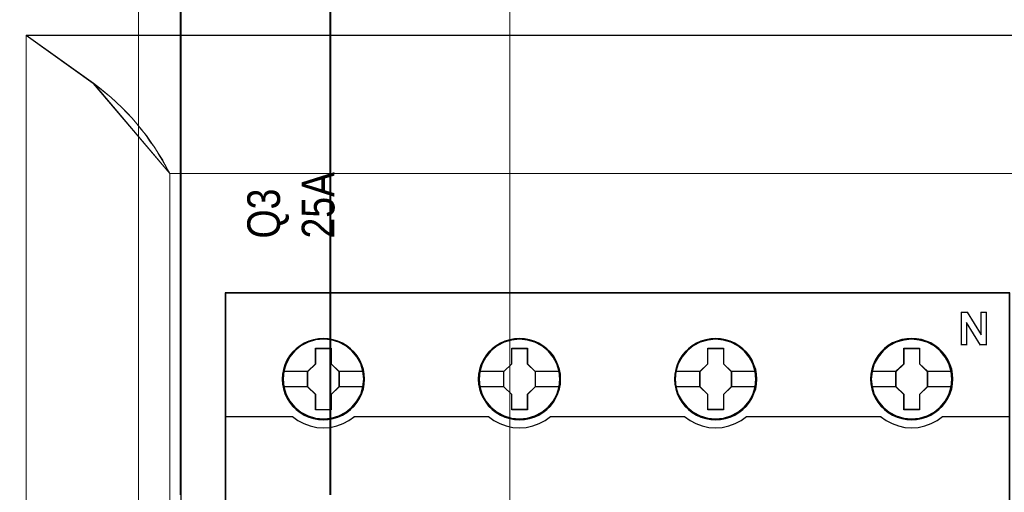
# Model space of a CAD drawing. Header units: millimetres. Extents: x -1290 to 1795, y -4192 to -1311.
# Tile 58 of 256: x 526 to 544, y -3279 to -3270. Entities that reach past the tile are written whole.
import ezdxf

# ---------------------------------------------------------------- set-up
doc = ezdxf.new("R2010")
doc.units = ezdxf.units.MM
doc.layers.add('45', color=7, linetype='Continuous')
doc.layers.add('Aparatura', color=7, linetype='Continuous', lineweight=13)
doc.styles.get("Standard").update_dxf_attribs({"font": 'ARIALN.TTF', "width": 0.8})

# ---------------------------------------------------------------- blocks, each defined once
blk = doc.blocks.new('*U33')
at = {"layer": '45', "color": 7}
for points in [[(79.039055, -226.499965), (6.964233, -226.499965), (6.964233, -308.565404), (79.039055, -308.565404), (79.039055, -226.499965)], [(19.762046, -234.425281), (19.739638, -233.977151), (19.666811, -233.523488), (19.515555, -233.097487), (19.336288, -232.682551), (19.101, -232.295278), (18.820896, -231.946732), (18.490373, -231.625849), (18.126237, -231.349225), (17.7565, -231.105796), (17.325139, -230.923224), (16.893778, -230.795977), (16.440009, -230.71299), (15.986241, -230.685328), (15.532472, -230.71299), (15.089907, -230.795977), (14.64174, -230.923224), (14.227186, -231.105796), (13.840642, -231.349225), (13.482108, -231.625849), (13.145983, -231.946732), (12.882685, -232.295278), (12.641795, -232.682551), (12.44012, -233.097487), (12.322476, -233.523488), (12.232843, -233.977151), (12.204833, -234.425281), (12.232843, -234.873412), (12.322476, -235.310477), (12.44012, -235.742011), (12.641795, -236.151414), (12.882685, -236.54422), (13.145983, -236.903831), (13.482108, -237.219182), (13.840642, -237.495805), (14.227186, -237.728169), (14.64174, -237.910741), (15.089907, -238.049053), (15.532472, -238.137573), (15.986241, -238.159703), (16.440009, -238.137573), (16.893778, -238.049053), (17.325139, -237.910741), (17.7565, -237.728169), (18.126237, -237.495805), (18.490373, -237.219182), (18.820896, -236.903831), (19.101, -236.54422), (19.336288, -236.151414), (19.515555, -235.742011), (19.666811, -235.310477), (19.739638, -234.873412), (19.762046, -234.425281)], [(19.762046, -234.425281), (19.739638, -233.977151), (19.666811, -233.523488), (19.515555, -233.097487), (19.336288, -232.682551), (19.101, -232.295278), (18.820896, -231.946732), (18.490373, -231.625849), (18.126237, -231.349225), (17.7565, -231.105796), (17.325139, -230.923224), (16.893778, -230.795977), (16.440009, -230.71299), (15.986241, -230.685328), (15.532472, -230.71299), (15.089907, -230.795977), (14.64174, -230.923224), (14.227186, -231.105796), (13.840642, -231.349225), (13.482108, -231.625849), (13.145983, -231.946732), (12.882685, -232.295278), (12.641795, -232.682551), (12.44012, -233.097487), (12.322476, -233.523488), (12.232843, -233.977151), (12.204833, -234.425281), (12.232843, -234.873412), (12.322476, -235.310477), (12.44012, -235.742011), (12.641795, -236.151414), (12.882685, -236.54422), (13.145983, -236.903831), (13.482108, -237.219182), (13.840642, -237.495805), (14.227186, -237.728169), (14.64174, -237.910741), (15.089907, -238.049053), (15.532472, -238.137573), (15.986241, -238.159703), (16.440009, -238.137573), (16.893778, -238.049053), (17.325139, -237.910741), (17.7565, -237.728169), (18.126237, -237.495805), (18.490373, -237.219182), (18.820896, -236.903831), (19.101, -236.54422), (19.336288, -236.151414), (19.515555, -235.742011), (19.666811, -235.310477), (19.739638, -234.873412), (19.762046, -234.425281)], [(37.777169, -234.425281), (37.749159, -233.977151), (37.681936, -233.523488), (37.525082, -233.097487), (37.345821, -232.682551), (37.11054, -232.289746), (36.830445, -231.946732), (36.499931, -231.625849), (36.135807, -231.349225), (35.76608, -231.105796), (35.334733, -230.923224), (34.908987, -230.795977), (34.44963, -230.71299), (33.995874, -230.685328), (33.542119, -230.71299), (33.099567, -230.795977), (32.651414, -230.923224), (32.242474, -231.105796), (31.85034, -231.349225), (31.491817, -231.625849), (31.161304, -231.946732), (30.898014, -232.289746), (30.651529, -232.682551), (30.455462, -233.097487), (30.33222, -233.523488), (30.242589, -233.977151), (30.21458, -234.425281), (30.242589, -234.873412), (30.33222, -235.310477), (30.455462, -235.736478), (30.651529, -236.151414), (30.898014, -236.54422), (31.161304, -236.903831), (31.491817, -237.219182), (31.85034, -237.495805), (32.242474, -237.728169), (32.651414, -237.910741), (33.099567, -238.049053), (33.542119, -238.137573), (33.995874, -238.159703), (34.44963, -238.137573), (34.908987, -238.049053), (35.334733, -237.910741), (35.76608, -237.728169), (36.135807, -237.495805), (36.499931, -237.219182), (36.830445, -236.903831), (37.11054, -236.54422), (37.345821, -236.151414), (37.525082, -235.736478), (37.681936, -235.310477), (37.749159, -234.873412), (37.777169, -234.425281)], [(37.777169, -234.425281), (37.749159, -233.977151), (37.681936, -233.523488), (37.525082, -233.097487), (37.345821, -232.682551), (37.11054, -232.289746), (36.830445, -231.946732), (36.499931, -231.625849), (36.135807, -231.349225), (35.76608, -231.105796), (35.334733, -230.923224), (34.908987, -230.795977), (34.44963, -230.71299), (33.995874, -230.685328), (33.542119, -230.71299), (33.099567, -230.795977), (32.651414, -230.923224), (32.242474, -231.105796), (31.85034, -231.349225), (31.491817, -231.625849), (31.161304, -231.946732), (30.898014, -232.289746), (30.651529, -232.682551), (30.455462, -233.097487), (30.33222, -233.523488), (30.242589, -233.977151), (30.21458, -234.425281), (30.242589, -234.873412), (30.33222, -235.310477), (30.455462, -235.736478), (30.651529, -236.151414), (30.898014, -236.54422), (31.161304, -236.903831), (31.491817, -237.219182), (31.85034, -237.495805), (32.242474, -237.728169), (32.651414, -237.910741), (33.099567, -238.049053), (33.542119, -238.137573), (33.995874, -238.159703), (34.44963, -238.137573), (34.908987, -238.049053), (35.334733, -237.910741), (35.76608, -237.728169), (36.135807, -237.495805), (36.499931, -237.219182), (36.830445, -236.903831), (37.11054, -236.54422), (37.345821, -236.151414), (37.525082, -235.736478), (37.681936, -235.310477), (37.749159, -234.873412), (37.777169, -234.425281)], [(37.755669, -234.425265), (37.727818, -233.97972), (37.660978, -233.528673), (37.505016, -233.10513), (37.326774, -232.692587), (37.092831, -232.302047), (36.814328, -231.961012), (36.485694, -231.641979), (36.123639, -231.366951), (35.756015, -231.124926), (35.32712, -230.943407), (34.903795, -230.816894), (34.44705, -230.734386), (33.995874, -230.706883), (33.544699, -230.734386), (33.104664, -230.816894), (32.659058, -230.943407), (32.252444, -231.124926), (31.862539, -231.366951), (31.506055, -231.641979), (31.177421, -231.961012), (30.915628, -232.302047), (30.670545, -232.692587), (30.475593, -233.10513), (30.353051, -233.528673), (30.26393, -233.97972), (30.23608, -234.425265), (30.26393, -234.870811), (30.353051, -235.305356), (30.475593, -235.728899), (30.670545, -236.141442), (30.915628, -236.531982), (31.177421, -236.889519), (31.506055, -237.203051), (31.862539, -237.478079), (32.252444, -237.709103), (32.659058, -237.890622), (33.104664, -238.028136), (33.544699, -238.116145), (33.995874, -238.138147), (34.44705, -238.116145), (34.903795, -238.028136), (35.32712, -237.890622), (35.756015, -237.709103), (36.123639, -237.478079), (36.485694, -237.203051), (36.814328, -236.889519), (37.092831, -236.531982), (37.326774, -236.141442), (37.505016, -235.728899), (37.660978, -235.305356), (37.727818, -234.870811), (37.755669, -234.425265)], [(55.786916, -234.425281), (55.764508, -233.977151), (55.691683, -233.523488), (55.53483, -233.097487), (55.355568, -232.682551), (55.120288, -232.289746), (54.840192, -231.946732), (54.515281, -231.625849), (54.151156, -231.349225), (53.775828, -231.105796), (53.350082, -230.923224), (52.918734, -230.795977), (52.464979, -230.71299), (52.011223, -230.685328), (51.557468, -230.71299), (51.114917, -230.795977), (50.666763, -230.923224), (50.252221, -231.105796), (49.865689, -231.349225), (49.507166, -231.625849), (49.171051, -231.946732), (48.907761, -232.289746), (48.661277, -232.682551), (48.46521, -233.097487), (48.347569, -233.523488), (48.257939, -233.977151), (48.224327, -234.425281), (48.257939, -234.873412), (48.347569, -235.310477), (48.46521, -235.736478), (48.661277, -236.151414), (48.907761, -236.54422), (49.171051, -236.903831), (49.507166, -237.219182), (49.865689, -237.495805), (50.252221, -237.728169), (50.666763, -237.910741), (51.114917, -238.049053), (51.557468, -238.137573), (52.011223, -238.159703), (52.464979, -238.137573), (52.918734, -238.049053), (53.350082, -237.910741), (53.775828, -237.728169), (54.151156, -237.495805), (54.515281, -237.219182), (54.840192, -236.903831), (55.120288, -236.54422), (55.355568, -236.151414), (55.53483, -235.736478), (55.691683, -235.310477), (55.764508, -234.873412), (55.786916, -234.425281)], [(55.786916, -234.425281), (55.764508, -233.977151), (55.691683, -233.523488), (55.53483, -233.097487), (55.355568, -232.682551), (55.120288, -232.289746), (54.840192, -231.946732), (54.515281, -231.625849), (54.151156, -231.349225), (53.775828, -231.105796), (53.350082, -230.923224), (52.918734, -230.795977), (52.464979, -230.71299), (52.011223, -230.685328), (51.557468, -230.71299), (51.114917, -230.795977), (50.666763, -230.923224), (50.252221, -231.105796), (49.865689, -231.349225), (49.507166, -231.625849), (49.171051, -231.946732), (48.907761, -232.289746), (48.661277, -232.682551), (48.46521, -233.097487), (48.347569, -233.523488), (48.257939, -233.977151), (48.224327, -234.425281), (48.257939, -234.873412), (48.347569, -235.310477), (48.46521, -235.736478), (48.661277, -236.151414), (48.907761, -236.54422), (49.171051, -236.903831), (49.507166, -237.219182), (49.865689, -237.495805), (50.252221, -237.728169), (50.666763, -237.910741), (51.114917, -238.049053), (51.557468, -238.137573), (52.011223, -238.159703), (52.464979, -238.137573), (52.918734, -238.049053), (53.350082, -237.910741), (53.775828, -237.728169), (54.151156, -237.495805), (54.515281, -237.219182), (54.840192, -236.903831), (55.120288, -236.54422), (55.355568, -236.151414), (55.53483, -235.736478), (55.691683, -235.310477), (55.764508, -234.873412), (55.786916, -234.425281)], [(55.767208, -234.425265), (55.744922, -233.97972), (55.672494, -233.528673), (55.516495, -233.10513), (55.33821, -232.692587), (55.104212, -232.302047), (54.825642, -231.961012), (54.502501, -231.641979), (54.140361, -231.366951), (53.767078, -231.124926), (53.343652, -230.943407), (52.914654, -230.816894), (52.463372, -230.734386), (52.012089, -230.706883), (51.560806, -230.734386), (51.120666, -230.816894), (50.674954, -230.943407), (50.262671, -231.124926), (49.878245, -231.366951), (49.521676, -231.641979), (49.187392, -231.961012), (48.925537, -232.302047), (48.680396, -232.692587), (48.485397, -233.10513), (48.368398, -233.528673), (48.279255, -233.97972), (48.245827, -234.425265), (48.279255, -234.870811), (48.368398, -235.305356), (48.485397, -235.728899), (48.680396, -236.141442), (48.925537, -236.531982), (49.187392, -236.889519), (49.521676, -237.203051), (49.878245, -237.478079), (50.262671, -237.709103), (50.674954, -237.890622), (51.120666, -238.028136), (51.560806, -238.116145), (52.012089, -238.138147), (52.463372, -238.116145), (52.914654, -238.028136), (53.343652, -237.890622), (53.767078, -237.709103), (54.140361, -237.478079), (54.502501, -237.203051), (54.825642, -236.889519), (55.104212, -236.531982), (55.33821, -236.141442), (55.516495, -235.728899), (55.672494, -235.305356), (55.744922, -234.870811), (55.767208, -234.425265)], [(73.798455, -234.419892), (73.770445, -233.971762), (73.703222, -233.518099), (73.546369, -233.092098), (73.367107, -232.677163), (73.131827, -232.284357), (72.851731, -231.941343), (72.521218, -231.62046), (72.157093, -231.343836), (71.787366, -231.100407), (71.356019, -230.917835), (70.930273, -230.790588), (70.470916, -230.707601), (70.01716, -230.679939), (69.563405, -230.707601), (69.120854, -230.790588), (68.6727, -230.917835), (68.26376, -231.100407), (67.871626, -231.343836), (67.513103, -231.62046), (67.18259, -231.941343), (66.9193, -232.284357), (66.672816, -232.677163), (66.476748, -233.092098), (66.353506, -233.518099), (66.263876, -233.971762), (66.235866, -234.419892), (66.263876, -234.868023), (66.353506, -235.305089), (66.476748, -235.731089), (66.672816, -236.146025), (66.9193, -236.538831), (67.18259, -236.898442), (67.513103, -237.213793), (67.871626, -237.490417), (68.26376, -237.722781), (68.6727, -237.905352), (69.120854, -238.043664), (69.563405, -238.132184), (70.01716, -238.154314), (70.470916, -238.132184), (70.930273, -238.043664), (71.356019, -237.905352), (71.787366, -237.722781), (72.157093, -237.490417), (72.521218, -237.213793), (72.851731, -236.898442), (73.131827, -236.538831), (73.367107, -236.146025), (73.546369, -235.731089), (73.703222, -235.305089), (73.770445, -234.868023), (73.798455, -234.419892)], [(73.798455, -234.419892), (73.770445, -233.971762), (73.703222, -233.518099), (73.546369, -233.092098), (73.367107, -232.677163), (73.131827, -232.284357), (72.851731, -231.941343), (72.521218, -231.62046), (72.157093, -231.343836), (71.787366, -231.100407), (71.356019, -230.917835), (70.930273, -230.790588), (70.470916, -230.707601), (70.01716, -230.679939), (69.563405, -230.707601), (69.120854, -230.790588), (68.6727, -230.917835), (68.26376, -231.100407), (67.871626, -231.343836), (67.513103, -231.62046), (67.18259, -231.941343), (66.9193, -232.284357), (66.672816, -232.677163), (66.476748, -233.092098), (66.353506, -233.518099), (66.263876, -233.971762), (66.235866, -234.419892), (66.263876, -234.868023), (66.353506, -235.305089), (66.476748, -235.731089), (66.672816, -236.146025), (66.9193, -236.538831), (67.18259, -236.898442), (67.513103, -237.213793), (67.871626, -237.490417), (68.26376, -237.722781), (68.6727, -237.905352), (69.120854, -238.043664), (69.563405, -238.132184), (70.01716, -238.154314), (70.470916, -238.132184), (70.930273, -238.043664), (71.356019, -237.905352), (71.787366, -237.722781), (72.157093, -237.490417), (72.521218, -237.213793), (72.851731, -236.898442), (73.131827, -236.538831), (73.367107, -236.146025), (73.546369, -235.731089), (73.703222, -235.305089), (73.770445, -234.868023), (73.798455, -234.419892)], [(73.776955, -234.419876), (73.749105, -233.974331), (73.682264, -233.523284), (73.526302, -233.099741), (73.34806, -232.687198), (73.114117, -232.296658), (72.835614, -231.955623), (72.50698, -231.63659), (72.144926, -231.361562), (71.777301, -231.119537), (71.348406, -230.938019), (70.925081, -230.811506), (70.468336, -230.728997), (70.01716, -230.701494), (69.565985, -230.728997), (69.12595, -230.811506), (68.680345, -230.938019), (68.27373, -231.119537), (67.883825, -231.361562), (67.527341, -231.63659), (67.198707, -231.955623), (66.936914, -232.296658), (66.691831, -232.687198), (66.496879, -233.099741), (66.374337, -233.523284), (66.285216, -233.974331), (66.257366, -234.419876), (66.285216, -234.865422), (66.374337, -235.299967), (66.496879, -235.72351), (66.691831, -236.136053), (66.936914, -236.526593), (67.198707, -236.88413), (67.527341, -237.197662), (67.883825, -237.47269), (68.27373, -237.703714), (68.680345, -237.885233), (69.12595, -238.022747), (69.565985, -238.110756), (70.01716, -238.132758), (70.468336, -238.110756), (70.925081, -238.022747), (71.348406, -237.885233), (71.777301, -237.703714), (72.144926, -237.47269), (72.50698, -237.197662), (72.835614, -236.88413), (73.114117, -236.526593), (73.34806, -236.136053), (73.526302, -235.72351), (73.682264, -235.299967), (73.749105, -234.865422), (73.776955, -234.419876)], [(15.272711, -231.587067), (16.714716, -231.587067), (16.714716, -233.006215), (17.432891, -233.710246), (17.432891, -235.129395), (16.714716, -235.844513), (16.714716, -237.252575), (15.272711, -237.252575), (15.272711, -235.844513), (14.537571, -235.129395), (14.537571, -233.710246), (15.272711, -233.006215), (15.272711, -231.587067)], [(15.272711, -231.587067), (16.714716, -231.587067), (16.714716, -231.587067), (16.714716, -233.006215), (16.714716, -233.006215), (17.432891, -233.710246), (17.432891, -233.710246), (17.432891, -235.129395), (17.432891, -235.129395), (16.714716, -235.844513), (16.714716, -235.844513), (16.714716, -237.252575), (16.714716, -237.252575), (15.272711, -237.252575), (15.272711, -237.252575), (15.272711, -235.844513), (15.272711, -235.844513), (14.537571, -235.129395), (14.537571, -235.129395), (14.537571, -233.710246), (14.537571, -233.710246), (15.272711, -233.006215), (15.272711, -233.006215), (15.272711, -231.587067), (15.272711, -231.587067)], [(15.283293, -231.608622), (16.703882, -231.608622), (16.703882, -233.016972), (17.411391, -233.715646), (17.411391, -235.123996), (16.703882, -235.833672), (16.703882, -237.231019), (15.283293, -237.231019), (15.283293, -235.833672), (14.559071, -235.123996), (14.559071, -233.715646), (15.283293, -233.016972), (15.283293, -231.608622)], [(33.288572, -231.587067), (34.72581, -231.587067), (34.72581, -233.006254), (35.44443, -233.704761), (35.44443, -235.129492), (34.72581, -235.844629), (34.72581, -237.247186), (33.288572, -237.247186), (33.288572, -235.844629), (32.547319, -235.129492), (32.547319, -233.704761), (33.288572, -233.006254), (33.288572, -231.587067)], [(33.288572, -231.587067), (34.72581, -231.587067), (34.72581, -231.587067), (34.72581, -233.006254), (34.72581, -233.006254), (35.44443, -233.704761), (35.44443, -233.704761), (35.44443, -235.129492), (35.44443, -235.129492), (34.72581, -235.844629), (34.72581, -235.844629), (34.72581, -237.247186), (34.72581, -237.247186), (33.288572, -237.247186), (33.288572, -237.247186), (33.288572, -235.844629), (33.288572, -235.844629), (32.547319, -235.129492), (32.547319, -235.129492), (32.547319, -233.704761), (32.547319, -233.704761), (33.288572, -233.006254), (33.288572, -233.006254), (33.288572, -231.587067), (33.288572, -231.587067)], [(33.29907, -231.608622), (34.714977, -231.608622), (34.714977, -233.017), (35.42293, -233.710186), (35.42293, -235.124066), (34.714977, -235.833757), (34.714977, -237.22563), (33.29907, -237.22563), (33.29907, -235.833757), (32.568819, -235.124066), (32.568819, -233.710186), (33.29907, -233.017), (33.29907, -231.608622)], [(51.299372, -231.587067), (52.741377, -231.587067), (52.741377, -233.006254), (53.459552, -233.704761), (53.459552, -235.129492), (52.741377, -235.844629), (52.741377, -237.247186), (51.299372, -237.247186), (51.299372, -235.844629), (50.564233, -235.129492), (50.564233, -233.704761), (51.299372, -233.006254), (51.299372, -231.587067)], [(51.299372, -231.587067), (52.741377, -231.587067), (52.741377, -231.587067), (52.741377, -233.006254), (52.741377, -233.006254), (53.459552, -233.704761), (53.459552, -233.704761), (53.459552, -235.129492), (53.459552, -235.129492), (52.741377, -235.844629), (52.741377, -235.844629), (52.741377, -237.247186), (52.741377, -237.247186), (51.299372, -237.247186), (51.299372, -237.247186), (51.299372, -235.844629), (51.299372, -235.844629), (50.564233, -235.129492), (50.564233, -235.129492), (50.564233, -233.704761), (50.564233, -233.704761), (51.299372, -233.006254), (51.299372, -233.006254), (51.299372, -231.587067), (51.299372, -231.587067)], [(51.309954, -231.608622), (52.730543, -231.608622), (52.730543, -233.017), (53.438052, -233.710186), (53.438052, -235.124066), (52.730543, -235.833757), (52.730543, -237.22563), (51.309954, -237.22563), (51.309954, -235.833757), (50.585732, -235.124066), (50.585732, -233.710186), (51.309954, -233.017), (51.309954, -231.608622)], [(69.3094, -231.581678), (70.745749, -231.581678), (70.745749, -233.000865), (71.463924, -233.699372), (71.463924, -235.124103), (70.745749, -235.83924), (70.745749, -237.241797), (69.3094, -237.241797), (69.3094, -235.83924), (68.568605, -235.124103), (68.568605, -233.699372), (69.3094, -233.000865), (69.3094, -231.581678)], [(69.3094, -231.581678), (70.745749, -231.581678), (70.745749, -231.581678), (70.745749, -233.000865), (70.745749, -233.000865), (71.463924, -233.699372), (71.463924, -233.699372), (71.463924, -235.124103), (71.463924, -235.124103), (70.745749, -235.83924), (70.745749, -235.83924), (70.745749, -237.241797), (70.745749, -237.241797), (69.3094, -237.241797), (69.3094, -237.241797), (69.3094, -235.83924), (69.3094, -235.83924), (68.568605, -235.124103), (68.568605, -235.124103), (68.568605, -233.699372), (68.568605, -233.699372), (69.3094, -233.000865), (69.3094, -233.000865), (69.3094, -231.581678), (69.3094, -231.581678)], [(69.320356, -231.603233), (70.736263, -231.603233), (70.736263, -233.011611), (71.444216, -233.704798), (71.444216, -235.118677), (70.736263, -235.828368), (70.736263, -237.220241), (69.320356, -237.220241), (69.320356, -235.828368), (68.590105, -235.118677), (68.590105, -233.704798), (69.320356, -233.011611), (69.320356, -231.603233)]]:
    blk.add_lwpolyline(points, close=True, dxfattribs=at)
at = {"layer": '45', "color": 139}
for points in [[(79.039055, -226.499965), (6.964233, -226.499965), (6.964233, -308.565404), (79.039055, -308.565404), (79.039055, -226.499965)], [(19.693963, -234.419821), (19.621131, -233.700571), (19.413839, -233.02005), (19.066485, -232.38379), (18.607081, -231.830521), (18.046832, -231.376841), (17.402546, -231.039347), (16.707838, -230.823572), (15.985117, -230.757179), (15.262397, -230.823572), (14.573291, -231.039347), (13.929005, -231.376841), (13.363154, -231.830521), (12.90375, -232.38379), (12.561998, -233.02005), (12.349104, -233.700571), (12.281874, -234.419821), (12.349104, -235.133538), (12.561998, -235.825124), (12.90375, -236.450318), (13.363154, -237.00912), (13.929005, -237.462801), (14.573291, -237.800295), (15.262397, -238.010537), (15.985117, -238.082462), (16.707838, -238.010537), (17.402546, -237.800295), (18.046832, -237.462801), (18.607081, -237.00912), (19.066485, -236.450318), (19.413839, -235.825124), (19.621131, -235.133538), (19.693963, -234.419821)], [(37.705502, -234.42521), (37.632672, -233.70596), (37.425387, -233.019906), (37.083645, -232.389179), (36.618653, -231.830378), (36.058422, -231.376697), (35.419758, -231.039203), (34.719469, -230.828961), (33.99677, -230.762568), (33.274071, -230.828961), (32.579384, -231.039203), (31.940721, -231.376697), (31.380489, -231.830378), (30.915497, -232.389179), (30.568154, -233.019906), (30.360868, -233.70596), (30.288038, -234.42521), (30.360868, -235.138927), (30.568154, -235.82498), (30.915497, -236.455707), (31.380489, -237.008976), (31.940721, -237.462657), (32.579384, -237.800151), (33.274071, -238.015926), (33.99677, -238.087851), (34.719469, -238.015926), (35.419758, -237.800151), (36.058422, -237.462657), (36.618653, -237.008976), (37.083645, -236.455707), (37.425387, -235.82498), (37.632672, -235.138927), (37.705502, -234.42521)], [(37.705502, -234.419821), (37.627068, -233.700571), (37.419776, -233.02005), (37.078024, -232.38379), (36.61862, -231.830521), (36.058371, -231.376841), (35.414085, -231.039347), (34.713775, -230.823572), (33.996656, -230.757179), (33.273936, -230.823572), (32.579227, -231.039347), (31.940544, -231.376841), (31.374693, -231.830521), (30.915289, -232.38379), (30.573537, -233.02005), (30.360643, -233.700571), (30.293413, -234.419821), (30.360643, -235.133538), (30.573537, -235.825124), (30.915289, -236.450318), (31.374693, -237.00912), (31.940544, -237.462801), (32.579227, -237.800295), (33.273936, -238.010537), (33.996656, -238.082462), (34.713775, -238.010537), (35.414085, -237.800295), (36.058371, -237.462801), (36.61862, -237.00912), (37.078024, -236.450318), (37.419776, -235.825124), (37.627068, -235.133538), (37.705502, -234.419821)], [(55.71525, -234.42521), (55.64242, -233.70596), (55.435134, -233.019906), (55.08779, -232.389179), (54.622798, -231.830378), (54.068169, -231.376697), (53.423903, -231.039203), (52.729216, -230.828961), (52.006517, -230.762568), (51.283819, -230.828961), (50.583529, -231.039203), (49.950468, -231.376697), (49.384634, -231.830378), (48.919642, -232.389179), (48.577901, -233.019906), (48.370615, -233.70596), (48.297785, -234.42521), (48.370615, -235.138927), (48.577901, -235.82498), (48.919642, -236.455707), (49.384634, -237.008976), (49.950468, -237.462657), (50.583529, -237.800151), (51.283819, -238.015926), (52.006517, -238.087851), (52.729216, -238.015926), (53.423903, -237.800151), (54.068169, -237.462657), (54.622798, -237.008976), (55.08779, -236.455707), (55.435134, -235.82498), (55.64242, -235.138927), (55.71525, -234.42521)], [(55.709875, -234.419821), (55.63704, -233.700571), (55.429742, -233.02005), (55.08798, -232.38379), (54.628562, -231.830521), (54.062693, -231.376841), (53.42399, -231.039347), (52.723658, -230.823572), (52.000915, -230.757179), (51.278172, -230.823572), (50.589045, -231.039347), (49.944739, -231.376841), (49.384473, -231.830521), (48.925055, -232.38379), (48.583293, -233.02005), (48.370392, -233.700571), (48.30316, -234.419821), (48.370392, -235.133538), (48.583293, -235.825124), (48.925055, -236.450318), (49.384473, -237.00912), (49.944739, -237.462801), (50.589045, -237.800295), (51.278172, -238.010537), (52.000915, -238.082462), (52.723658, -238.010537), (53.42399, -237.800295), (54.062693, -237.462801), (54.628562, -237.00912), (55.08798, -236.450318), (55.429742, -235.825124), (55.63704, -235.133538), (55.709875, -234.419821)], [(73.719622, -234.419821), (73.64679, -233.700571), (73.439498, -233.02005), (73.097746, -232.38379), (72.638342, -231.830521), (72.072491, -231.376841), (71.428205, -231.039347), (70.733497, -230.823572), (70.010776, -230.757179), (69.288055, -230.823572), (68.598949, -231.039347), (67.954663, -231.376841), (67.394415, -231.830521), (66.935011, -232.38379), (66.587657, -233.02005), (66.374762, -233.700571), (66.307532, -234.419821), (66.374762, -235.133538), (66.587657, -235.825124), (66.935011, -236.450318), (67.394415, -237.00912), (67.954663, -237.462801), (68.598949, -237.800295), (69.288055, -238.010537), (70.010776, -238.082462), (70.733497, -238.010537), (71.428205, -237.800295), (72.072491, -237.462801), (72.638342, -237.00912), (73.097746, -236.450318), (73.439498, -235.825124), (73.64679, -235.133538), (73.719622, -234.419821)], [(73.719622, -234.42521), (73.64679, -233.70596), (73.439498, -233.019906), (73.097746, -232.389179), (72.63274, -231.830378), (72.078093, -231.376697), (71.433807, -231.039203), (70.733497, -230.828961), (70.016378, -230.762568), (69.293658, -230.828961), (68.593347, -231.039203), (67.960266, -231.376697), (67.394415, -231.830378), (66.929408, -232.389179), (66.587657, -233.019906), (66.380365, -233.70596), (66.307532, -234.42521), (66.380365, -235.138927), (66.587657, -235.82498), (66.929408, -236.455707), (67.394415, -237.008976), (67.960266, -237.462657), (68.593347, -237.800151), (69.293658, -238.015926), (70.016378, -238.087851), (70.733497, -238.015926), (71.433807, -237.800151), (72.078093, -237.462657), (72.63274, -237.008976), (73.097746, -236.455707), (73.439498, -235.82498), (73.64679, -235.138927), (73.719622, -234.42521)]]:
    blk.add_lwpolyline(points, close=True, dxfattribs=at)
at = {"layer": '45', "color": 254}
blk.add_lwpolyline([(79.017555, -226.521521), (6.985732, -226.521521), (6.985732, -308.543849), (79.017555, -308.543849), (79.017555, -226.521521)], close=True, dxfattribs=at)
at = {"layer": '45', "color": 139}
for points in [[(74.561701, -228.281888), (75.156532, -228.281888)], [(74.561701, -228.281888), (74.561701, -231.296067)], [(75.113532, -228.281888), (76.405317, -230.365587)], [(76.360526, -228.281888), (76.899815, -228.281888)], [(76.360526, -228.281888), (76.360526, -230.365587)], [(76.855024, -228.281888), (76.855024, -231.296067)], [(75.056199, -229.205182), (75.056199, -231.296067)], [(76.337234, -231.296067), (75.056199, -229.205182)], [(74.561701, -231.25116), (75.10099, -231.25116)], [(76.294235, -231.25116), (76.899815, -231.25116)], [(6.964233, -237.863314), (13.18487, -237.863314)], [(13.140078, -237.863314), (13.639659, -238.21908), (14.18976, -238.505988), (14.767927, -238.724038), (15.374161, -238.850277), (15.980395, -238.896183), (16.603468, -238.850277), (17.209701, -238.724038), (17.787869, -238.505988), (18.332356, -238.21908), (18.837551, -237.863314)], [(18.792759, -237.863314), (31.189242, -237.863314)], [(31.14445, -237.863314), (31.649624, -238.21908), (32.194089, -238.505988), (32.772232, -238.724038), (33.384053, -238.850277), (33.990261, -238.896183), (34.613309, -238.850277), (35.219517, -238.724038), (35.79766, -238.505988), (36.342125, -238.21908), (36.847298, -237.863314)], [(36.802507, -237.863314), (49.198989, -237.863314)], [(49.155989, -237.863314), (49.661004, -238.21908), (50.205298, -238.505988), (50.783259, -238.724038), (51.389277, -238.850277), (52.000906, -238.896183), (52.618146, -238.850277), (53.218553, -238.724038), (53.807737, -238.505988), (54.352031, -238.21908), (54.857045, -237.863314)], [(54.814046, -237.863314), (67.210528, -237.863314)], [(67.165737, -237.863314), (67.670931, -238.21908), (68.215419, -238.505988), (68.793586, -238.724038), (69.39982, -238.850277), (70.011666, -238.896183), (70.629126, -238.850277), (71.229747, -238.724038), (71.813527, -238.505988), (72.363628, -238.21908), (72.863209, -237.863314)], [(72.818418, -237.863314), (79.039055, -237.863314)]]:
    blk.add_lwpolyline(points, dxfattribs=at)
at = {"layer": '45', "color": 59}
blk.add_lwpolyline([(19.740547, -234.425265), (19.718266, -233.97972), (19.645853, -233.528673), (19.495457, -233.10513), (19.317211, -232.692587), (19.083262, -232.307548), (18.804751, -231.961012), (18.476109, -231.641979), (18.114045, -231.366951), (17.746411, -231.124926), (17.317505, -230.943407), (16.888599, -230.816894), (16.437412, -230.734386), (15.986225, -230.706883), (15.535038, -230.734386), (15.094991, -230.816894), (14.649374, -230.943407), (14.237178, -231.124926), (13.852834, -231.366951), (13.49634, -231.641979), (13.162128, -231.961012), (12.900328, -232.307548), (12.660809, -232.692587), (12.460281, -233.10513), (12.343307, -233.528673), (12.254183, -233.97972), (12.226332, -234.425265), (12.254183, -234.870811), (12.343307, -235.305356), (12.460281, -235.7344), (12.660809, -236.141442), (12.900328, -236.531982), (13.162128, -236.889519), (13.49634, -237.203051), (13.852834, -237.478079), (14.237178, -237.709103), (14.649374, -237.890622), (15.094991, -238.028136), (15.535038, -238.116145), (15.986225, -238.138147), (16.437412, -238.116145), (16.888599, -238.028136), (17.317505, -237.890622), (17.746411, -237.709103), (18.114045, -237.478079), (18.476109, -237.203051), (18.804751, -236.889519), (19.083262, -236.531982), (19.317211, -236.141442), (19.495457, -235.7344), (19.645853, -235.305356), (19.718266, -234.870811), (19.740547, -234.425265)], close=True, dxfattribs=at)
at = {"layer": '45', "color": 7}
for points in [[(12.276499, -233.694118), (14.582363, -233.694118)], [(17.389891, -233.694118), (19.693963, -233.694118)], [(30.288038, -233.688729), (32.59211, -233.688729)], [(35.399638, -233.688729), (37.705502, -233.688729)], [(48.297785, -233.688729), (50.609024, -233.688729)], [(53.414761, -233.688729), (55.71525, -233.688729)], [(66.307532, -233.683341), (68.613396, -233.683341)], [(71.420925, -233.683341), (73.724997, -233.683341)], [(12.276499, -235.102412), (14.582363, -235.102412)], [(17.389891, -235.102412), (19.693963, -235.102412)], [(30.288038, -235.102412), (32.59211, -235.102412)], [(35.399638, -235.102412), (37.705502, -235.102412)], [(48.297785, -235.102412), (50.609024, -235.102412)], [(53.414761, -235.102412), (55.71525, -235.102412)], [(66.307532, -235.097023), (68.613396, -235.097023)], [(71.420925, -235.097023), (73.724997, -235.097023)]]:
    blk.add_lwpolyline(points, dxfattribs=at)

msp = doc.modelspace()

# ---------------------------------------------------------------- linework, layer by layer
at = {"layer": 'Aparatura', "lineweight": 13}
for points in [[(527.691, -3243.062), (527.691, -3294.086), (527.691, -3243.062)], [(527.691, -3294.086), (527.691, -3243.062), (527.691, -3294.086)], [(597.681, -3243.715), (597.681, -3266.607), (525.626, -3266.607), (525.626, -3243.715), (521.412, -3243.715), (521.412, -3293.434), (525.626, -3293.434), (525.626, -3270.541), (597.681, -3270.541), (597.681, -3293.434), (601.813, -3293.434), (601.813, -3243.715), (597.681, -3243.715)], [(597.716, -3243.716), (597.716, -3266.612), (525.629, -3266.612), (525.629, -3243.716), (521.416, -3243.716), (521.416, -3293.432), (525.629, -3293.432), (525.629, -3270.537), (597.716, -3270.537), (597.716, -3293.432), (601.847, -3293.432), (601.847, -3243.716), (597.716, -3243.716)], [(528.459, -3268.566), (528.459, -3278.984), (528.459, -3268.566)], [(531.209, -3268.566), (531.209, -3278.984), (531.209, -3268.566)], [(534.512, -3269.227), (534.512, -3282.865), (534.512, -3269.227)], [(526.859, -3271.424), (525.626, -3270.541), (526.859, -3271.424)], [(525.626, -3270.541), (597.681, -3270.541), (525.626, -3270.541)], [(597.681, -3270.541), (525.626, -3270.541), (597.681, -3270.541)], [(525.626, -3270.541), (525.626, -3293.434), (525.626, -3270.541)], [(526.866, -3271.42), (525.629, -3270.536), (526.866, -3271.42)], [(525.629, -3270.536), (597.716, -3270.536), (525.629, -3270.536)], [(597.716, -3270.536), (525.629, -3270.536), (597.716, -3270.536)], [(525.629, -3270.536), (525.629, -3293.432), (525.629, -3270.536)], [(528.266, -3273.08), (528.201, -3272.961), (528.131, -3272.842), (528.06, -3272.722), (527.99, -3272.603), (527.909, -3272.495), (527.833, -3272.381), (527.746, -3272.273), (527.66, -3272.165), (527.573, -3272.062), (527.476, -3271.965), (527.384, -3271.867), (527.281, -3271.77), (527.184, -3271.678), (527.076, -3271.591), (526.967, -3271.504), (526.859, -3271.423), (528.266, -3273.08)], [(528.267, -3273.082), (528.202, -3272.957), (528.136, -3272.837), (528.065, -3272.722), (527.994, -3272.608), (527.913, -3272.494), (527.836, -3272.379), (527.749, -3272.275), (527.662, -3272.166), (527.575, -3272.063), (527.482, -3271.965), (527.384, -3271.867), (527.286, -3271.774), (527.188, -3271.681), (527.078, -3271.589), (526.975, -3271.507), (526.866, -3271.42), (528.267, -3273.082)], [(595.047, -3273.079), (528.266, -3273.079), (595.047, -3273.079)], [(595.047, -3273.079), (528.266, -3273.079), (595.047, -3273.079)], [(528.266, -3273.079), (528.266, -3291.891), (528.266, -3273.079)], [(528.266, -3273.079), (528.266, -3291.891), (595.047, -3291.891), (595.047, -3273.079), (528.266, -3273.079)], [(595.073, -3273.082), (528.267, -3273.082), (595.073, -3273.082)], [(595.073, -3273.082), (528.267, -3273.082), (595.073, -3273.082)], [(528.267, -3273.082), (528.267, -3291.889), (528.267, -3273.082)], [(528.267, -3273.082), (528.267, -3291.889), (595.073, -3291.889), (595.073, -3273.082), (528.267, -3273.082)]]:
    msp.add_lwpolyline(points, close=True, dxfattribs=at)
for points in [[(525.15, -3268.574), (525.15, -3280.317), (525.28, -3280.311), (526.435, -3280.317), (527.607, -3280.338), (528.476, -3280.365), (528.476, -3280.365), (528.476, -3279.72), (528.476, -3279.262), (528.476, -3279.096), (528.476, -3279.02), (528.476, -3278.999), (528.476, -3278.988), (528.476, -3278.983), (528.476, -3268.574)], [(525.158, -3268.574), (525.158, -3280.309), (525.287, -3280.303), (526.437, -3280.309), (527.603, -3280.33), (528.468, -3280.357), (528.468, -3280.357), (528.468, -3279.712), (528.468, -3279.255), (528.468, -3279.088), (528.468, -3279.013), (528.468, -3278.992), (528.468, -3278.981), (528.468, -3278.975), (528.468, -3268.574)], [(528.459, -3268.574), (528.459, -3278.983)], [(528.467, -3268.574), (528.467, -3278.976)], [(531.209, -3268.574), (531.209, -3278.979)], [(531.217, -3278.976), (531.217, -3268.574)], [(531.226, -3278.983), (531.226, -3268.574)], [(534.512, -3282.861), (534.512, -3269.236)], [(534.512, -3269.236), (534.512, -3282.861)], [(597.681, -3270.541), (525.626, -3270.541), (526.859, -3271.424), (526.967, -3271.505), (527.076, -3271.591), (527.184, -3271.678), (527.281, -3271.77), (527.384, -3271.867), (527.476, -3271.965), (527.573, -3272.062), (527.66, -3272.165), (527.746, -3272.273), (527.833, -3272.382), (527.909, -3272.495), (527.99, -3272.603), (528.06, -3272.723), (528.13, -3272.842), (528.201, -3272.961), (528.266, -3273.08), (528.266, -3273.08), (595.047, -3273.08)], [(597.681, -3270.541), (525.626, -3270.541), (526.859, -3271.424), (526.967, -3271.505), (527.076, -3271.591), (527.184, -3271.678), (527.281, -3271.77), (527.384, -3271.867), (527.476, -3271.965), (527.573, -3272.062), (527.66, -3272.165), (527.746, -3272.273), (527.833, -3272.382), (527.909, -3272.495), (527.99, -3272.603), (528.06, -3272.723), (528.13, -3272.842), (528.201, -3272.961), (528.266, -3273.08), (528.266, -3273.08), (595.047, -3273.08)], [(528.266, -3291.891), (528.266, -3273.079), (528.201, -3272.96), (528.131, -3272.841), (528.06, -3272.722), (527.99, -3272.603), (527.909, -3272.495), (527.833, -3272.381), (527.747, -3272.273), (527.66, -3272.165), (527.573, -3272.062), (527.476, -3271.965), (527.384, -3271.867), (527.281, -3271.77), (527.184, -3271.678), (527.076, -3271.591), (526.968, -3271.505), (526.859, -3271.423), (525.626, -3270.541), (525.626, -3293.434)], [(528.266, -3291.891), (528.266, -3273.079), (528.201, -3272.96), (528.131, -3272.841), (528.06, -3272.722), (527.99, -3272.603), (527.909, -3272.495), (527.833, -3272.381), (527.747, -3272.273), (527.66, -3272.165), (527.573, -3272.062), (527.476, -3271.965), (527.384, -3271.867), (527.281, -3271.77), (527.184, -3271.678), (527.076, -3271.591), (526.968, -3271.505), (526.859, -3271.423), (525.626, -3270.541), (525.626, -3293.434)], [(597.716, -3270.536), (525.629, -3270.536), (526.866, -3271.419), (526.975, -3271.507), (527.079, -3271.588), (527.188, -3271.681), (527.286, -3271.774), (527.384, -3271.866), (527.482, -3271.965), (527.575, -3272.063), (527.662, -3272.166), (527.749, -3272.275), (527.836, -3272.379), (527.912, -3272.493), (527.994, -3272.608), (528.065, -3272.722), (528.136, -3272.837), (528.201, -3272.957), (528.267, -3273.082), (528.267, -3273.082), (595.073, -3273.082)], [(597.716, -3270.536), (525.629, -3270.536), (526.866, -3271.419), (526.975, -3271.507), (527.079, -3271.588), (527.188, -3271.681), (527.286, -3271.774), (527.384, -3271.866), (527.482, -3271.965), (527.575, -3272.063), (527.662, -3272.166), (527.749, -3272.275), (527.836, -3272.379), (527.912, -3272.493), (527.994, -3272.608), (528.065, -3272.722), (528.136, -3272.837), (528.201, -3272.957), (528.267, -3273.082), (528.267, -3273.082), (595.073, -3273.082)], [(528.267, -3291.889), (528.267, -3273.082), (528.202, -3272.957), (528.136, -3272.837), (528.065, -3272.722), (527.994, -3272.608), (527.913, -3272.493), (527.836, -3272.379), (527.749, -3272.275), (527.662, -3272.166), (527.575, -3272.063), (527.482, -3271.964), (527.384, -3271.866), (527.286, -3271.774), (527.188, -3271.681), (527.079, -3271.588), (526.975, -3271.507), (526.866, -3271.419), (525.629, -3270.536), (525.629, -3293.432)], [(528.267, -3291.889), (528.267, -3273.082), (528.202, -3272.957), (528.136, -3272.837), (528.065, -3272.722), (527.994, -3272.608), (527.913, -3272.493), (527.836, -3272.379), (527.749, -3272.275), (527.662, -3272.166), (527.575, -3272.063), (527.482, -3271.964), (527.384, -3271.866), (527.286, -3271.774), (527.188, -3271.681), (527.079, -3271.588), (526.975, -3271.507), (526.866, -3271.419), (525.629, -3270.536), (525.629, -3293.432)]]:
    msp.add_lwpolyline(points, dxfattribs=at)

# ---------------------------------------------------------------- block references
ref = msp.add_blockref('*U33', (527.891, -3229.974), dxfattribs=dict(at, xscale=0.2, yscale=0.2, zscale=0.2))
ref.add_attrib('Oznaczenie', 'Q3', (530.291, -3274.274), dxfattribs={"layer": '0', "height": 0.6, "rotation": 90, "flags": 2})
ref.add_attrib('Pr¹d znamionowy', '25A', (531.291, -3274.274), dxfattribs={"layer": '0', "height": 0.6, "rotation": 90, "flags": 2})

doc.saveas('drawing.dxf')
